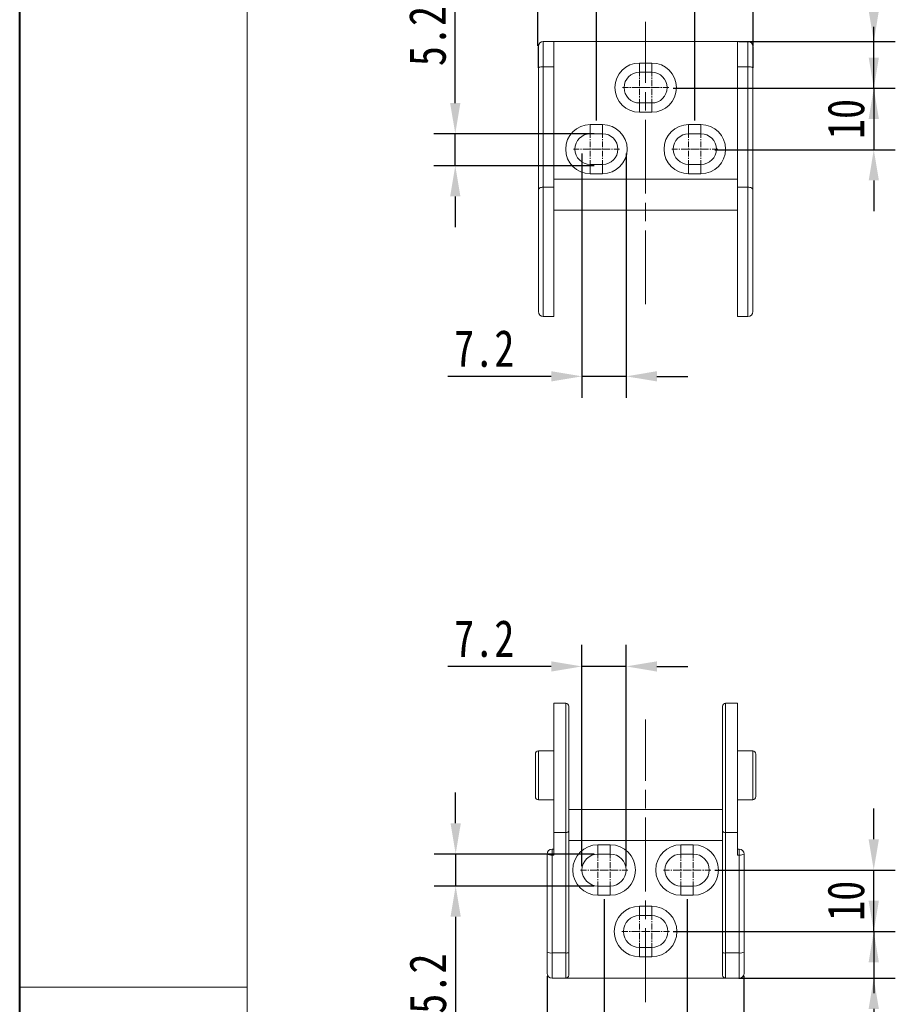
# Model space of a CAD drawing. Header units: millimetres. Extents: x 3045 to 3672, y -465 to -26.
# Tile 2 of 28: x 3045 to 3187, y -307 to -147. Entities that reach past the tile are written whole.
import ezdxf

# ---------------------------------------------------------------- set-up
doc = ezdxf.new("R2010")
doc.units = ezdxf.units.MM
doc.linetypes.add('ACAD_ISO08W100', pattern=[36, 24, -3, 6, -3])
doc.linetypes.add('CENTER', pattern=[0.6, 0.375, -0.075, 0.075, -0.075])
doc.layers.add('中心线', color=1, linetype='CENTER', lineweight=25)
doc.styles.get("Standard").update_dxf_attribs({"font": '仿宋_GB2312.ttf', "width": 0.8})
doc.dimstyles.new('副本 ISO-25.1', dxfattribs={"dimtxt": 6, "dimasz": 5, "dimexe": 3.5, "dimexo": 0.625, "dimgap": 1.5, "dimtad": 1, "dimdsep": 46, "dimtxsty": 'Standard', "dimcen": 2.5, "dimadec": 0, "dimazin": 0, "dimtfac": 1, "dimtmove": 0, "dimatfit": 3, "dimfxl": 0, "dimarcsym": 0})

# ---------------------------------------------------------------- blocks, each defined once
blk = doc.blocks.new('*D260')
at = {"color": 0, "lineweight": -2}
for p, q in [((3130.81, -302.17), (3130.81, -340.07)), ((3162.81, -302.17), (3162.81, -340.07)), ((3135.81, -336.57), (3157.81, -336.57))]:
    blk.add_line(p, q, dxfattribs=at)
at = {"color": 0, "lineweight": 9}
for points in [[(3135.81, -335.74), (3135.81, -337.4), (3130.81, -336.57)], [(3157.81, -335.74), (3157.81, -337.4), (3162.81, -336.57)]]:
    blk.add_solid(points, dxfattribs=at)
at = {"layer": 'Defpoints', "color": 0, "lineweight": 9}
for p in [(3130.81, -301.54), (3162.81, -301.54), (3162.81, -336.57)]:
    blk.add_point(p, dxfattribs=at)
at = {"color": 0, "lineweight": 9, "insert": (3146.81, -332.07), "char_height": 6, "attachment_point": 5}
blk.add_mtext('32', dxfattribs=at)
blk = doc.blocks.new('*D261')
at = {"color": 0, "lineweight": -2}
for p, q in [((3183.91, -289.9), (3183.91, -284.9)), ((3151.3, -294.9), (3187.41, -294.9)), ((3183.91, -294.9), (3183.91, -302.5)), ((3161.95, -302.5), (3187.41, -302.5)), ((3183.91, -307.5), (3183.91, -324.27))]:
    blk.add_line(p, q, dxfattribs=at)
at = {"color": 0, "lineweight": 9}
for points in [[(3183.08, -289.9), (3184.75, -289.9), (3183.91, -294.9)], [(3183.08, -307.5), (3184.75, -307.5), (3183.91, -302.5)]]:
    blk.add_solid(points, dxfattribs=at)
at = {"layer": 'Defpoints', "color": 0, "lineweight": 9}
for p in [(3150.67, -294.9), (3161.33, -302.5), (3183.91, -302.5)]:
    blk.add_point(p, dxfattribs=at)
at = {"color": 0, "lineweight": 9, "insert": (3179.41, -318.38), "char_height": 6, "attachment_point": 5, "rotation": 90}
blk.add_mtext('7.5', dxfattribs=at)
blk = doc.blocks.new('*D262')
at = {"color": 0, "lineweight": -2}
for p, q in [((3183.91, -279.9), (3183.91, -274.9)), ((3158.05, -284.9), (3187.41, -284.9)), ((3183.91, -294.9), (3183.91, -284.9)), ((3151.3, -294.9), (3187.41, -294.9)), ((3183.91, -299.9), (3183.91, -304.9))]:
    blk.add_line(p, q, dxfattribs=at)
at = {"color": 0, "lineweight": 9}
for points in [[(3183.08, -279.9), (3184.75, -279.9), (3183.91, -284.9)], [(3183.08, -299.9), (3184.75, -299.9), (3183.91, -294.9)]]:
    blk.add_solid(points, dxfattribs=at)
at = {"layer": 'Defpoints', "color": 0, "lineweight": 9}
for p in [(3157.42, -284.9), (3183.91, -284.9), (3150.67, -294.9)]:
    blk.add_point(p, dxfattribs=at)
at = {"color": 0, "lineweight": 9, "insert": (3179.41, -289.9), "char_height": 6, "attachment_point": 5, "rotation": 90}
blk.add_mtext('10', dxfattribs=at)
blk = doc.blocks.new('*D263')
at = {"color": 0, "lineweight": -2}
for p, q in [((3136.46, -284.27), (3136.46, -248.28)), ((3143.66, -284.27), (3143.66, -248.28)), ((3131.46, -251.78), (3114.67, -251.78)), ((3143.66, -251.78), (3136.46, -251.78)), ((3148.66, -251.78), (3153.66, -251.78))]:
    blk.add_line(p, q, dxfattribs=at)
at = {"color": 0, "lineweight": 9}
for points in [[(3131.46, -250.95), (3131.46, -252.62), (3136.46, -251.78)], [(3148.66, -250.95), (3148.66, -252.62), (3143.66, -251.78)]]:
    blk.add_solid(points, dxfattribs=at)
at = {"layer": 'Defpoints', "color": 0, "lineweight": 9}
for p in [(3136.46, -251.78), (3136.46, -284.9), (3143.66, -284.9)]:
    blk.add_point(p, dxfattribs=at)
at = {"color": 0, "lineweight": 9, "insert": (3120.57, -247.28), "char_height": 6, "attachment_point": 5}
blk.add_mtext('7.2', dxfattribs=at)
blk = doc.blocks.new('*D264')
at = {"color": 0, "lineweight": -2}
for p, q in [((3115.92, -277.3), (3115.92, -272.3)), ((3138.44, -282.3), (3112.42, -282.3)), ((3115.92, -282.3), (3115.92, -287.5)), ((3138.44, -287.5), (3112.42, -287.5)), ((3115.92, -292.5), (3115.92, -309.27))]:
    blk.add_line(p, q, dxfattribs=at)
at = {"color": 0, "lineweight": 9}
for points in [[(3115.09, -277.3), (3116.76, -277.3), (3115.92, -282.3)], [(3115.09, -292.5), (3116.76, -292.5), (3115.92, -287.5)]]:
    blk.add_solid(points, dxfattribs=at)
at = {"layer": 'Defpoints', "color": 0, "lineweight": 9}
for p in [(3139.06, -282.3), (3115.92, -287.5), (3139.06, -287.5)]:
    blk.add_point(p, dxfattribs=at)
at = {"color": 0, "lineweight": 9, "insert": (3111.42, -303.38), "char_height": 6, "attachment_point": 5, "rotation": 90}
blk.add_mtext('5.2', dxfattribs=at)
blk = doc.blocks.new('*D247')
at = {"color": 0, "lineweight": -2}
for p, q in [((3183.92, -145.14), (3183.92, -128.37)), ((3161.95, -150.14), (3187.42, -150.14)), ((3183.92, -157.74), (3183.92, -150.14)), ((3151.3, -157.74), (3187.42, -157.74)), ((3183.92, -162.74), (3183.92, -167.74))]:
    blk.add_line(p, q, dxfattribs=at)
at = {"color": 0, "lineweight": 9}
for points in [[(3183.09, -145.14), (3184.75, -145.14), (3183.92, -150.14)], [(3183.09, -162.74), (3184.75, -162.74), (3183.92, -157.74)]]:
    blk.add_solid(points, dxfattribs=at)
at = {"layer": 'Defpoints', "color": 0, "lineweight": 9}
for p in [(3161.33, -150.14), (3183.92, -150.14), (3150.67, -157.74)]:
    blk.add_point(p, dxfattribs=at)
at = {"color": 0, "lineweight": 9, "insert": (3179.42, -134.25), "char_height": 6, "attachment_point": 5, "rotation": 90}
blk.add_mtext('7.5', dxfattribs=at)
blk = doc.blocks.new('*D248')
at = {"color": 0, "lineweight": -2}
for p, q in [((3183.92, -152.74), (3183.92, -147.74)), ((3151.3, -157.74), (3187.42, -157.74)), ((3183.92, -157.74), (3183.92, -167.74)), ((3158.05, -167.74), (3187.42, -167.74)), ((3183.92, -172.74), (3183.92, -177.74))]:
    blk.add_line(p, q, dxfattribs=at)
at = {"color": 0, "lineweight": 9}
for points in [[(3183.09, -152.74), (3184.75, -152.74), (3183.92, -157.74)], [(3183.09, -172.74), (3184.75, -172.74), (3183.92, -167.74)]]:
    blk.add_solid(points, dxfattribs=at)
at = {"layer": 'Defpoints', "color": 0, "lineweight": 9}
for p in [(3150.67, -157.74), (3157.42, -167.74), (3183.92, -167.74)]:
    blk.add_point(p, dxfattribs=at)
at = {"color": 0, "lineweight": 9, "insert": (3179.42, -162.74), "char_height": 6, "attachment_point": 5, "rotation": 90}
blk.add_mtext('10', dxfattribs=at)
blk = doc.blocks.new('*D249')
at = {"color": 0, "lineweight": -2}
for p, q in [((3136.46, -168.36), (3136.46, -208.1)), ((3143.66, -168.36), (3143.66, -208.1)), ((3131.46, -204.6), (3114.67, -204.6)), ((3143.66, -204.6), (3136.46, -204.6)), ((3148.66, -204.6), (3153.66, -204.6))]:
    blk.add_line(p, q, dxfattribs=at)
at = {"color": 0, "lineweight": 9}
for points in [[(3131.46, -203.76), (3131.46, -205.43), (3136.46, -204.6)], [(3148.66, -203.76), (3148.66, -205.43), (3143.66, -204.6)]]:
    blk.add_solid(points, dxfattribs=at)
at = {"layer": 'Defpoints', "color": 0, "lineweight": 9}
for p in [(3136.46, -167.74), (3143.66, -167.74), (3136.46, -204.6)]:
    blk.add_point(p, dxfattribs=at)
at = {"color": 0, "lineweight": 9, "insert": (3120.57, -200.1), "char_height": 6, "attachment_point": 5}
blk.add_mtext('7.2', dxfattribs=at)
blk = doc.blocks.new('*D250')
at = {"color": 0, "lineweight": -2}
for p, q in [((3115.86, -160.14), (3115.86, -143.37)), ((3138.44, -165.14), (3112.36, -165.14)), ((3115.86, -170.34), (3115.86, -165.14)), ((3138.44, -170.34), (3112.36, -170.34)), ((3115.86, -175.34), (3115.86, -180.34))]:
    blk.add_line(p, q, dxfattribs=at)
at = {"color": 0, "lineweight": 9}
for points in [[(3115.02, -160.14), (3116.69, -160.14), (3115.86, -165.14)], [(3115.02, -175.34), (3116.69, -175.34), (3115.86, -170.34)]]:
    blk.add_solid(points, dxfattribs=at)
at = {"layer": 'Defpoints', "color": 0, "lineweight": 9}
for p in [(3115.86, -165.14), (3139.06, -165.14), (3139.06, -170.34)]:
    blk.add_point(p, dxfattribs=at)
at = {"color": 0, "lineweight": 9, "insert": (3111.36, -149.25), "char_height": 6, "attachment_point": 5, "rotation": 90}
blk.add_mtext('5.2', dxfattribs=at)
blk = doc.blocks.new('*D265')
at = {"color": 0, "lineweight": -2}
for p, q in [((3129.31, -150.84), (3129.31, -123.04)), ((3164.32, -150.84), (3164.32, -123.04)), ((3159.32, -126.54), (3134.31, -126.54))]:
    blk.add_line(p, q, dxfattribs=at)
at = {"color": 0, "lineweight": 9}
for points in [[(3134.31, -125.7), (3134.31, -127.37), (3129.31, -126.54)], [(3159.32, -125.7), (3159.32, -127.37), (3164.32, -126.54)]]:
    blk.add_solid(points, dxfattribs=at)
at = {"layer": 'Defpoints', "color": 0, "lineweight": 9}
for p in [(3129.31, -126.54), (3129.31, -151.46), (3164.32, -151.46)]:
    blk.add_point(p, dxfattribs=at)
at = {"color": 0, "lineweight": 9, "insert": (3146.81, -122.04), "char_height": 6, "attachment_point": 5}
blk.add_mtext('35', dxfattribs=at)
blk = doc.blocks.new('*D270')
at = {"color": 0, "lineweight": -2}
for p, q in [((3140.06, -289.62), (3140.06, -324.83)), ((3153.56, -289.62), (3153.56, -324.83)), ((3145.06, -321.33), (3148.56, -321.33))]:
    blk.add_line(p, q, dxfattribs=at)
at = {"color": 0, "lineweight": 9}
for points in [[(3145.06, -320.49), (3145.06, -322.16), (3140.06, -321.33)], [(3148.56, -320.49), (3148.56, -322.16), (3153.56, -321.33)]]:
    blk.add_solid(points, dxfattribs=at)
at = {"layer": 'Defpoints', "color": 0, "lineweight": 9}
for p in [(3140.06, -289), (3153.56, -289), (3153.56, -321.33)]:
    blk.add_point(p, dxfattribs=at)
at = {"color": 0, "lineweight": 9, "insert": (3146.81, -316.83), "char_height": 6, "attachment_point": 5}
blk.add_mtext('14', dxfattribs=at)
blk = doc.blocks.new('*D271')
at = {"color": 0, "lineweight": -2}
for p, q in [((3138.81, -163.01), (3138.81, -135.95)), ((3154.81, -163.01), (3154.81, -135.95)), ((3143.81, -139.45), (3149.81, -139.45))]:
    blk.add_line(p, q, dxfattribs=at)
at = {"color": 0, "lineweight": 9}
for points in [[(3143.81, -138.62), (3143.81, -140.28), (3138.81, -139.45)], [(3149.81, -138.62), (3149.81, -140.28), (3154.81, -139.45)]]:
    blk.add_solid(points, dxfattribs=at)
at = {"layer": 'Defpoints', "color": 0, "lineweight": 9}
for p in [(3154.81, -139.45), (3138.81, -163.64), (3154.81, -163.64)]:
    blk.add_point(p, dxfattribs=at)
at = {"color": 0, "lineweight": 9, "insert": (3146.81, -134.95), "char_height": 6, "attachment_point": 5}
blk.add_mtext('16', dxfattribs=at)

msp = doc.modelspace()

# ---------------------------------------------------------------- linework, layer by layer
at = {"color": 7, "lineweight": 40}
msp.add_line((3045.022, -465.297), (3045.022, -25.62), dxfattribs=at)
at = {"color": 7, "lineweight": 13}
msp.add_line((3082.032, -457.895), (3082.032, -33.022), dxfattribs=at)
at = {"color": 7, "linetype": 'Continuous', "lineweight": 15}
for p, q in [((3130.178, -150.138), (3130.178, -154.246)), ((3131.889, -150.138), (3130.178, -150.138)), ((3131.889, -150.138), (3131.889, -154.246)), ((3131.889, -150.138), (3161.739, -150.138)), ((3161.739, -150.138), (3163.45, -150.138)), ((3161.739, -154.246), (3161.739, -150.138)), ((3163.45, -154.246), (3163.45, -150.138)), ((3145.814, -153.638), (3147.814, -153.638)), ((3145.814, -153.638), (3145.814, -155.138)), ((3147.814, -155.138), (3147.814, -153.638)), ((3129.378, -154.398), (3129.378, -174.279)), ((3130.178, -154.246), (3130.178, -173.823)), ((3130.178, -154.246), (3131.889, -154.246)), ((3131.889, -154.246), (3131.889, -173.823)), ((3145.814, -155.138), (3147.814, -155.138)), ((3161.739, -154.246), (3163.45, -154.246)), ((3161.739, -173.823), (3161.739, -154.246)), ((3163.45, -173.823), (3163.45, -154.246)), ((3164.25, -174.279), (3164.25, -154.398)), ((3145.814, -160.138), (3145.814, -161.638)), ((3147.814, -160.138), (3145.814, -160.138)), ((3147.814, -161.638), (3147.814, -160.138)), ((3147.814, -161.638), (3145.814, -161.638)), ((3137.814, -163.638), (3139.814, -163.638)), ((3137.814, -163.638), (3137.814, -165.138)), ((3139.814, -165.138), (3139.814, -163.638)), ((3153.814, -163.638), (3155.814, -163.638)), ((3153.814, -163.638), (3153.814, -165.138)), ((3155.814, -165.138), (3155.814, -163.638)), ((3137.814, -165.138), (3139.814, -165.138)), ((3153.814, -165.138), (3155.814, -165.138)), ((3139.814, -170.138), (3137.814, -170.138)), ((3137.814, -170.138), (3137.814, -171.638)), ((3139.814, -171.638), (3139.814, -170.138)), ((3155.814, -170.138), (3153.814, -170.138)), ((3153.814, -170.138), (3153.814, -171.638)), ((3155.814, -171.638), (3155.814, -170.138)), ((3131.889, -172.539), (3161.739, -172.539)), ((3139.814, -171.638), (3137.814, -171.638)), ((3155.814, -171.638), (3153.814, -171.638)), ((3129.378, -174.279), (3129.378, -194.079)), ((3131.889, -173.823), (3130.178, -173.823)), ((3130.178, -173.823), (3130.178, -194.879)), ((3131.889, -173.823), (3131.889, -194.879)), ((3161.739, -194.879), (3161.739, -173.823)), ((3161.739, -173.823), (3163.45, -173.823)), ((3163.45, -194.879), (3163.45, -173.823)), ((3161.739, -177.561), (3131.889, -177.561)), ((3164.25, -194.079), (3164.25, -183.136)), ((3130.178, -194.879), (3131.889, -194.879)), ((3161.739, -194.879), (3163.45, -194.879)), ((3133.814, -257.756), (3131.893, -257.756)), ((3131.893, -257.756), (3131.893, -278.812)), ((3133.814, -278.812), (3133.814, -257.756)), ((3161.735, -257.756), (3159.814, -257.756)), ((3159.814, -257.756), (3159.814, -278.812)), ((3161.735, -257.756), (3161.735, -278.812)), ((3134.314, -258.256), (3134.314, -269.498)), ((3131.893, -265.531), (3129.392, -265.531)), ((3129.392, -265.531), (3129.392, -273.466)), ((3164.236, -265.531), (3161.735, -265.531)), ((3164.236, -269.498), (3164.236, -265.531)), ((3164.236, -273.466), (3164.236, -269.498)), ((3129.392, -273.466), (3131.893, -273.466)), ((3161.735, -273.466), (3164.236, -273.466)), ((3134.314, -275.073), (3159.314, -275.073)), ((3134.314, -278.528), (3134.314, -298.294)), ((3159.314, -298.294), (3159.314, -278.528)), ((3131.893, -278.812), (3133.814, -278.812)), ((3131.893, -282.454), (3131.893, -278.812)), ((3133.814, -298.389), (3133.814, -278.812)), ((3134.314, -280.096), (3159.314, -280.096)), ((3159.814, -278.812), (3161.735, -278.812)), ((3159.814, -278.812), (3159.814, -298.389)), ((3161.735, -278.812), (3161.735, -282.454)), ((3131.598, -281.502), (3131.598, -282.454)), ((3131.893, -281.502), (3131.598, -281.502)), ((3141.064, -280.796), (3139.064, -280.796)), ((3139.064, -280.796), (3139.064, -282.296)), ((3141.064, -282.296), (3141.064, -280.796)), ((3154.564, -280.796), (3152.564, -280.796)), ((3152.564, -280.796), (3152.564, -282.296)), ((3154.564, -282.296), (3154.564, -280.796)), ((3162.03, -281.502), (3161.735, -281.502)), ((3162.03, -282.454), (3162.03, -281.502)), ((3130.798, -282.302), (3130.798, -298.236)), ((3131.598, -282.454), (3131.598, -298.389)), ((3131.598, -282.454), (3131.893, -282.454)), ((3139.064, -282.296), (3141.064, -282.296)), ((3152.564, -282.296), (3154.564, -282.296)), ((3161.735, -282.454), (3162.03, -282.454)), ((3162.03, -298.389), (3162.03, -282.454)), ((3162.83, -298.236), (3162.83, -282.302)), ((3139.064, -287.496), (3139.064, -288.996)), ((3141.064, -287.496), (3139.064, -287.496)), ((3141.064, -288.996), (3141.064, -287.496)), ((3152.564, -287.496), (3152.564, -288.996)), ((3154.564, -287.496), (3152.564, -287.496)), ((3154.564, -288.996), (3154.564, -287.496)), ((3139.064, -288.996), (3141.064, -288.996)), ((3152.564, -288.996), (3154.564, -288.996)), ((3147.814, -290.796), (3145.814, -290.796)), ((3145.814, -290.796), (3145.814, -292.296)), ((3147.814, -292.296), (3147.814, -290.796)), ((3145.814, -292.296), (3147.814, -292.296)), ((3145.814, -297.496), (3145.814, -298.996)), ((3147.814, -297.496), (3145.814, -297.496)), ((3147.814, -298.996), (3147.814, -297.496)), ((3131.598, -298.389), (3133.814, -298.389)), ((3131.598, -302.496), (3131.598, -298.389)), ((3133.814, -302.496), (3133.814, -298.389)), ((3145.814, -298.996), (3147.814, -298.996)), ((3159.814, -298.389), (3162.03, -298.389)), ((3159.814, -298.389), (3159.814, -302.496)), ((3162.03, -302.496), (3162.03, -298.389)), ((3133.814, -302.496), (3131.598, -302.496)), ((3159.814, -302.496), (3133.814, -302.496)), ((3162.03, -302.496), (3159.814, -302.496))]:
    msp.add_line(p, q, dxfattribs=at)
at = {"color": 1, "linetype": 'CENTER', "lineweight": 9, "ltscale": 2.54}
for p, q in [((3145.814, -160.388), (3145.814, -154.888)), ((3147.814, -160.388), (3147.814, -154.888)), ((3143.064, -157.638), (3148.564, -157.638)), ((3145.064, -157.638), (3150.564, -157.638)), ((3137.814, -170.388), (3137.814, -164.888)), ((3139.814, -170.388), (3139.814, -164.888)), ((3153.814, -170.388), (3153.814, -164.888)), ((3155.814, -170.388), (3155.814, -164.888)), ((3135.064, -167.638), (3140.564, -167.638)), ((3137.064, -167.638), (3142.564, -167.638)), ((3151.064, -167.638), (3156.564, -167.638)), ((3153.064, -167.638), (3158.564, -167.638))]:
    msp.add_line(p, q, dxfattribs=at)
at = {"color": 1, "linetype": 'CENTER', "lineweight": 9, "ltscale": 2.6416}
for p, q in [((3139.064, -287.756), (3139.064, -282.036)), ((3141.064, -287.756), (3141.064, -282.036)), ((3152.564, -287.756), (3152.564, -282.036)), ((3154.564, -287.756), (3154.564, -282.036)), ((3136.204, -284.896), (3141.924, -284.896)), ((3138.204, -284.896), (3143.924, -284.896)), ((3149.704, -284.896), (3155.424, -284.896)), ((3151.704, -284.896), (3157.424, -284.896)), ((3145.814, -297.756), (3145.814, -292.036)), ((3147.814, -297.756), (3147.814, -292.036)), ((3142.954, -294.896), (3148.674, -294.896)), ((3144.954, -294.896), (3150.674, -294.896))]:
    msp.add_line(p, q, dxfattribs=at)
at = {"color": 7, "lineweight": 15}
msp.add_line((3045.022, -303.934), (3082.032, -303.934), dxfattribs=at)
at = {"color": 7, "linetype": 'Continuous', "lineweight": 15}
for centre, radius, start, end in [((3130.178, -150.938), 0.8, 90, 180), ((3163.45, -150.938), 0.8, 0, 90), ((3145.814, -157.638), 4, 90, 270), ((3147.814, -157.638), 4, 270, 90), ((3129.985, -155.411), 1.181, 80.60705, 120.93984), ((3145.814, -157.638), 2.5, 90, 270), ((3147.814, -157.638), 2.5, 270, 90), ((3163.643, -155.411), 1.181, 59.06016, 99.39295), ((3137.814, -167.638), 4, 90, 270), ((3139.814, -167.638), 4, 270, 90), ((3153.814, -167.638), 4, 90, 270), ((3155.814, -167.638), 4, 270, 90), ((3137.814, -167.638), 2.5, 90, 270), ((3139.814, -167.638), 2.5, 270, 90), ((3153.814, -167.638), 2.5, 90, 270), ((3155.814, -167.638), 2.5, 270, 90), ((3130.178, -194.079), 0.8, 180, 270), ((3163.45, -194.079), 0.8, 270, 0), ((3133.814, -258.256), 0.5, 0, 90), ((3159.814, -258.256), 0.5, 90, 180), ((3129.392, -266.033), 0.502, 90, 180), ((3164.236, -266.033), 0.502, 0, 90), ((3129.392, -272.964), 0.502, 180, 270), ((3164.236, -272.964), 0.502, 270, 0), ((3131.598, -282.302), 0.8, 90, 180), ((3139.064, -284.896), 4.1, 90, 270), ((3141.064, -284.896), 4.1, 270, 90), ((3152.564, -284.896), 4.1, 90, 270), ((3154.564, -284.896), 4.1, 270, 90), ((3162.03, -282.302), 0.8, 0, 90), ((3131.405, -281.289), 1.181, 239.06016, 279.39295), ((3139.064, -284.896), 2.6, 90, 270), ((3141.064, -284.896), 2.6, 270, 90), ((3152.564, -284.896), 2.6, 90, 270), ((3154.564, -284.896), 2.6, 270, 90), ((3162.222, -281.289), 1.181, 260.60705, 300.93984), ((3145.814, -294.896), 4.1, 90, 270), ((3147.814, -294.896), 4.1, 270, 90), ((3145.814, -294.896), 2.6, 90, 270), ((3147.814, -294.896), 2.6, 270, 90), ((3131.405, -297.223), 1.181, 239.06016, 279.39295), ((3133.934, -297.66), 0.738, 260.60705, 300.93984), ((3159.693, -297.66), 0.738, 239.06016, 279.39295), ((3162.222, -297.223), 1.181, 260.60705, 300.93984), ((3131.598, -301.696), 0.8, 180, 270), ((3133.814, -301.996), 0.5, 270, 0), ((3159.814, -301.996), 0.5, 180, 270), ((3162.03, -301.696), 0.8, 270, 0)]:
    msp.add_arc(centre, radius, start, end, dxfattribs=at)
at = {"color": 7, "linetype": 'Continuous', "lineweight": 9}
for points, knots in [([(3129.313, -150.938), (3129.313, -150.94), (3129.313, -150.946), (3129.313, -150.979), (3129.313, -151.003), (3129.313, -151.118), (3129.313, -151.255), (3129.313, -151.773), (3129.313, -152.268), (3129.313, -153.329), (3129.313, -153.854), (3129.313, -154.398)], [0, 0, 0, 0, 0.07735115, 0.07735115, 0.15470231, 0.15470231, 0.35453542, 0.35453542, 0.71740144, 0.71740144, 1, 1, 1, 1]), ([(3164.315, -154.398), (3164.315, -154.134), (3164.315, -153.874), (3164.315, -153.373), (3164.315, -153.132), (3164.315, -152.224), (3164.315, -151.671), (3164.315, -151.168), (3164.315, -151.052), (3164.315, -150.956), (3164.315, -150.94), (3164.315, -150.938)], [0, 0, 0, 0, 0.1372928, 0.1372928, 0.2745857, 0.2745857, 0.6864162, 0.6864162, 0.8861541, 0.8861541, 1, 1, 1, 1]), ([(3130.813, -298.236), (3130.813, -298.5), (3130.813, -298.761), (3130.813, -299.262), (3130.813, -299.502), (3130.813, -300.411), (3130.813, -300.964), (3130.813, -301.467), (3130.813, -301.583), (3130.813, -301.679), (3130.813, -301.694), (3130.813, -301.696)], [0, 0, 0, 0, 0.1372928, 0.1372928, 0.2745857, 0.2745857, 0.6864442, 0.6864442, 0.8861705, 0.8861705, 1, 1, 1, 1]), ([(3162.815, -301.696), (3162.815, -301.694), (3162.815, -301.688), (3162.815, -301.656), (3162.815, -301.631), (3162.815, -301.516), (3162.815, -301.38), (3162.815, -300.862), (3162.815, -300.367), (3162.815, -299.305), (3162.815, -298.78), (3162.815, -298.236)], [0, 0, 0, 0, 0.0773512, 0.0773512, 0.1547023, 0.1547023, 0.3545359, 0.3545359, 0.7174306, 0.7174306, 1, 1, 1, 1])]:
    msp.add_open_spline(points, degree=3, knots=knots, dxfattribs=at)
at = {"color": 7, "linetype": 'Continuous', "lineweight": 15}
for points, knots in [([(3129.378, -150.938), (3129.378, -150.939), (3129.378, -150.941), (3129.378, -150.956), (3129.378, -150.98), (3129.378, -151.014), (3129.378, -151.058), (3129.378, -151.111), (3129.378, -151.191), (3129.378, -151.31), (3129.378, -151.481), (3129.378, -151.681), (3129.378, -151.911), (3129.378, -152.165), (3129.378, -152.536), (3129.378, -153.043), (3129.378, -153.596), (3129.378, -154.006), (3129.378, -154.236), (3129.378, -154.354), (3129.378, -154.398)], [0, 0, 0, 0, 0.03463202, 0.06926404, 0.10389607, 0.13852809, 0.17316011, 0.20779213, 0.24242416, 0.30682449, 0.37122799, 0.43568199, 0.50012926, 0.56477872, 0.6289359, 0.75770378, 0.87877076, 0.93915991, 0.97689107, 1, 1, 1, 1]), ([(3164.25, -154.398), (3164.25, -154.331), (3164.25, -154.198), (3164.25, -154.001), (3164.25, -153.807), (3164.25, -153.616), (3164.25, -153.428), (3164.25, -153.245), (3164.25, -153.015), (3164.25, -152.744), (3164.25, -152.443), (3164.25, -152.164), (3164.25, -151.91), (3164.25, -151.681), (3164.25, -151.414), (3164.25, -151.16), (3164.25, -151.007), (3164.25, -150.954), (3164.25, -150.94), (3164.25, -150.939), (3164.25, -150.938)], [0, 0, 0, 0, 0.034632, 0.069264, 0.1038961, 0.1385281, 0.1731601, 0.2077921, 0.2424242, 0.3068245, 0.371228, 0.435682, 0.5001293, 0.5647787, 0.6289359, 0.7577038, 0.8787708, 0.9391599, 0.9768911, 1, 1, 1, 1]), ([(3130.178, -173.823), (3130.068, -173.823), (3129.96, -173.836), (3129.764, -173.883), (3129.674, -173.918), (3129.457, -174.046), (3129.378, -174.163), (3129.378, -174.279)], [0, 0, 0, 0, 0.25, 0.25, 0.5, 0.5, 1, 1, 1, 1]), ([(3163.45, -173.823), (3163.56, -173.823), (3163.667, -173.836), (3163.864, -173.883), (3163.953, -173.918), (3164.17, -174.046), (3164.25, -174.163), (3164.25, -174.279)], [0, 0, 0, 0, 0.25, 0.25, 0.5, 0.5, 1, 1, 1, 1]), ([(3164.25, -183.136), (3164.25, -183.03), (3164.25, -182.818), (3164.25, -182.501), (3164.25, -182.183), (3164.25, -181.762), (3164.25, -181.237), (3164.25, -180.607), (3164.25, -179.981), (3164.25, -179.154), (3164.25, -178.353), (3164.25, -177.588), (3164.25, -176.849), (3164.25, -176.159), (3164.25, -175.596), (3164.25, -175.295), (3164.25, -175.005), (3164.25, -174.661), (3164.25, -174.406), (3164.25, -174.279)], [0, 0, 0, 0, 0.0308123, 0.0616246, 0.0924369, 0.1232494, 0.1848822, 0.2465131, 0.3099941, 0.3732604, 0.5000031, 0.5634841, 0.6267504, 0.7534931, 0.8152131, 0.8482346, 0.8767367, 0.938369, 1, 1, 1, 1]), ([(3159.314, -258.256), (3159.314, -258.256), (3159.314, -258.256), (3159.314, -258.258), (3159.314, -258.263), (3159.314, -258.27), (3159.314, -258.277), (3159.314, -258.289), (3159.314, -258.312), (3159.314, -258.354), (3159.314, -258.408), (3159.314, -258.463), (3159.314, -258.527), (3159.314, -258.601), (3159.314, -258.684), (3159.314, -258.76), (3159.314, -258.824), (3159.314, -258.874), (3159.314, -258.926), (3159.314, -258.98), (3159.314, -259.035), (3159.314, -259.093), (3159.314, -259.152), (3159.314, -259.202), (3159.314, -259.248), (3159.314, -259.3), (3159.314, -259.379), (3159.314, -259.476), (3159.314, -259.576), (3159.314, -259.655), (3159.314, -259.711), (3159.314, -259.747), (3159.314, -259.871), (3159.314, -260.097), (3159.314, -260.451), (3159.314, -260.833), (3159.314, -261.302), (3159.314, -261.873), (3159.314, -262.564), (3159.314, -263.169), (3159.314, -263.656), (3159.314, -264.008), (3159.314, -264.342), (3159.314, -264.615), (3159.314, -264.846), (3159.314, -265.079), (3159.314, -265.342), (3159.314, -265.587), (3159.314, -265.775), (3159.314, -266.012), (3159.314, -266.322), (3159.314, -266.728), (3159.314, -267.111), (3159.314, -267.419), (3159.314, -267.68), (3159.314, -267.941), (3159.314, -268.232), (3159.314, -268.504), (3159.314, -268.71), (3159.314, -268.964), (3159.314, -269.29), (3159.314, -269.712), (3159.314, -270.104), (3159.314, -270.418), (3159.314, -270.682), (3159.314, -270.944), (3159.314, -271.235), (3159.314, -271.503), (3159.314, -271.706), (3159.314, -271.951), (3159.314, -272.259), (3159.314, -272.652), (3159.314, -273.014), (3159.314, -273.301), (3159.314, -273.54), (3159.314, -273.777), (3159.314, -274.038), (3159.314, -274.278), (3159.314, -274.457), (3159.314, -274.782), (3159.314, -275.265), (3159.314, -275.88), (3159.314, -276.292), (3159.314, -276.522), (3159.314, -276.604), (3159.314, -276.685), (3159.314, -276.766), (3159.314, -276.824), (3159.314, -276.895), (3159.314, -276.998), (3159.314, -277.164), (3159.314, -277.338), (3159.314, -277.496), (3159.314, -277.622), (3159.314, -277.984), (3159.314, -278.273), (3159.314, -278.528)], [0, 0, 0, 0, 0.00423643, 0.00956195, 0.01488741, 0.02021279, 0.02553809, 0.02811934, 0.03919288, 0.05497604, 0.06662126, 0.07686653, 0.08818539, 0.09950406, 0.11082251, 0.12214071, 0.1276444, 0.13314799, 0.1386515, 0.14415493, 0.14965831, 0.15516163, 0.16066492, 0.16616818, 0.16845653, 0.17288159, 0.17944333, 0.18814166, 0.19612239, 0.2024553, 0.2057618, 0.20833593, 0.21017769, 0.23218424, 0.25419076, 0.27619728, 0.29820383, 0.32999025, 0.36218317, 0.39478251, 0.40924697, 0.42371114, 0.43817512, 0.44964483, 0.45611748, 0.46540154, 0.47682579, 0.48637522, 0.4934605, 0.49808161, 0.51306515, 0.52804832, 0.54303124, 0.55490766, 0.56160998, 0.5712282, 0.58305017, 0.59292404, 0.60026979, 0.6050874, 0.62007094, 0.63505411, 0.65003703, 0.66191223, 0.6686141, 0.67823303, 0.69005428, 0.69992599, 0.7072723, 0.71209318, 0.72655764, 0.74102181, 0.75548579, 0.76695186, 0.77342318, 0.78270935, 0.79413135, 0.80367417, 0.81076115, 0.81539228, 0.84244193, 0.86948955, 0.89328624, 0.89702607, 0.90076585, 0.90450555, 0.90824519, 0.91198475, 0.91265802, 0.91824783, 0.92657523, 0.93661255, 0.94384576, 0.95031081, 0.95600768, 1, 1, 1, 1]), ([(3128.89, -266.033), (3128.89, -266.033), (3128.89, -266.398), (3128.89, -267.698), (3128.89, -268.579), (3128.89, -269.498)], [0, 0, 0, 0, 0.5, 0.5, 1, 1, 1, 1]), ([(3134.314, -269.498), (3134.314, -269.606), (3134.314, -269.822), (3134.314, -270.145), (3134.314, -270.467), (3134.314, -270.788), (3134.314, -271.108), (3134.314, -271.427), (3134.314, -271.745), (3134.314, -272.388), (3134.314, -273.343), (3134.314, -274.564), (3134.314, -275.716), (3134.314, -276.599), (3134.314, -277.249), (3134.314, -277.704), (3134.314, -278.134), (3134.314, -278.397), (3134.314, -278.528)], [0, 0, 0, 0, 0.0309076, 0.0617416, 0.0925275, 0.1232908, 0.1540572, 0.1848522, 0.2157014, 0.2466301, 0.3732719, 0.5000123, 0.626653, 0.7533945, 0.8151294, 0.876672, 0.9382273, 1, 1, 1, 1]), ([(3164.738, -272.964), (3164.738, -272.964), (3164.738, -272.599), (3164.738, -271.299), (3164.738, -270.417), (3164.738, -269.498)], [0, 0, 0, 0, 0.5, 0.5, 1, 1, 1, 1]), ([(3133.814, -278.812), (3133.951, -278.812), (3134.083, -278.779), (3134.264, -278.673), (3134.314, -278.6), (3134.314, -278.528)], [0, 0, 0, 0, 0.5, 0.5, 1, 1, 1, 1]), ([(3159.814, -278.812), (3159.677, -278.812), (3159.545, -278.779), (3159.364, -278.673), (3159.314, -278.6), (3159.314, -278.528)], [0, 0, 0, 0, 0.5, 0.5, 1, 1, 1, 1]), ([(3130.798, -298.236), (3130.798, -298.303), (3130.798, -298.436), (3130.798, -298.633), (3130.798, -298.828), (3130.798, -299.019), (3130.798, -299.206), (3130.798, -299.39), (3130.798, -299.62), (3130.798, -299.89), (3130.798, -300.191), (3130.798, -300.47), (3130.798, -300.724), (3130.798, -300.953), (3130.798, -301.221), (3130.798, -301.474), (3130.798, -301.627), (3130.798, -301.681), (3130.798, -301.695), (3130.798, -301.696), (3130.798, -301.696)], [0, 0, 0, 0, 0.034632, 0.069264, 0.1038961, 0.1385281, 0.1731601, 0.2077921, 0.2424242, 0.3068245, 0.371228, 0.435682, 0.5001293, 0.5647787, 0.6289359, 0.7577038, 0.8787708, 0.9391599, 0.9768911, 1, 1, 1, 1]), ([(3134.314, -298.294), (3134.314, -298.365), (3134.314, -298.508), (3134.314, -298.719), (3134.314, -298.926), (3134.314, -299.13), (3134.314, -299.33), (3134.314, -299.527), (3134.314, -299.892), (3134.314, -300.398), (3134.314, -300.969), (3134.314, -301.432), (3134.314, -301.707), (3134.314, -301.859), (3134.314, -301.938), (3134.314, -301.987), (3134.314, -301.993), (3134.314, -301.996)], [0, 0, 0, 0, 0.0348236, 0.0694548, 0.1039725, 0.1384564, 0.1729866, 0.2076427, 0.2425035, 0.3711835, 0.5000223, 0.6286969, 0.7575411, 0.8183374, 0.8787271, 0.9391386, 1, 1, 1, 1]), ([(3159.314, -301.996), (3159.314, -301.995), (3159.314, -301.993), (3159.314, -301.977), (3159.314, -301.951), (3159.314, -301.915), (3159.314, -301.869), (3159.314, -301.812), (3159.314, -301.684), (3159.314, -301.432), (3159.314, -300.969), (3159.314, -300.398), (3159.314, -299.847), (3159.314, -299.382), (3159.314, -299.03), (3159.314, -298.668), (3159.314, -298.419), (3159.314, -298.294)], [0, 0, 0, 0, 0.0348236, 0.0694548, 0.1039725, 0.1384564, 0.1729866, 0.2076427, 0.2425035, 0.3711835, 0.5000223, 0.6286969, 0.7575411, 0.8183374, 0.8787271, 0.9391386, 1, 1, 1, 1]), ([(3162.83, -301.696), (3162.83, -301.695), (3162.83, -301.693), (3162.83, -301.678), (3162.83, -301.654), (3162.83, -301.62), (3162.83, -301.576), (3162.83, -301.524), (3162.83, -301.443), (3162.83, -301.325), (3162.83, -301.154), (3162.83, -300.953), (3162.83, -300.723), (3162.83, -300.469), (3162.83, -300.098), (3162.83, -299.591), (3162.83, -299.038), (3162.83, -298.629), (3162.83, -298.398), (3162.83, -298.281), (3162.83, -298.236)], [0, 0, 0, 0, 0.034632, 0.069264, 0.1038961, 0.1385281, 0.1731601, 0.2077921, 0.2424242, 0.3068245, 0.371228, 0.435682, 0.5001293, 0.5647787, 0.6289359, 0.7577038, 0.8787708, 0.9391599, 0.9768911, 1, 1, 1, 1])]:
    msp.add_open_spline(points, degree=3, knots=knots, dxfattribs=at)
for points in [[(3164.738, -269.498), (3164.738, -267.586), (3164.738, -266.033), (3164.738, -266.033)], [(3128.89, -269.498), (3128.89, -271.411), (3128.89, -272.964), (3128.89, -272.964)]]:
    msp.add_open_spline(points, degree=3, dxfattribs=at)
at = {"layer": '中心线', "linetype": 'ACAD_ISO08W100', "lineweight": 13, "ltscale": 0.5}
for p, q in [((3146.814, -192.874), (3146.814, -146.94)), ((3146.814, -306.37), (3146.814, -260.436))]:
    msp.add_line(p, q, dxfattribs=at)

# ---------------------------------------------------------------- dimensions: what is measured, and where the dimension line sits
at = {"color": 5, "lineweight": 9}
for base, p1, p2, picture, middle in [((3129.313, -126.535), (3164.315, -151.465), (3129.313, -151.465), '*D265', (3146.814, -122.035)), ((3154.814, -139.45), (3138.814, -163.638), (3154.814, -163.638), '*D271', (3146.814, -134.95)), ((3136.464, -204.595), (3143.664, -167.738), (3136.464, -167.738), '*D249', (3120.566, -200.095)), ((3136.464, -251.784), (3143.664, -284.896), (3136.464, -284.896), '*D263', (3120.566, -247.284)), ((3162.815, -336.568), (3130.813, -301.544), (3162.815, -301.544), '*D260', (3146.814, -332.068))]:
    dim = msp.add_linear_dim(base=base, p1=p1, p2=p2, dimstyle='副本 ISO-25.1', dxfattribs=at)
    dim.commit()
    dim.dimension.update_dxf_attribs({"geometry": picture, "text_midpoint": middle})
for base, p1, p2, angle, picture, middle in [((3183.919, -150.138), (3150.674, -157.738), (3161.325, -150.138), 270, '*D247', (3179.419, -134.253)), ((3183.915, -302.496), (3150.674, -294.896), (3161.325, -302.496), 90, '*D261', (3179.415, -318.381))]:
    dim = msp.add_linear_dim(base=base, p1=p1, p2=p2, angle=angle, text='7.5', dimstyle='副本 ISO-25.1', dxfattribs=at)
    dim.commit()
    dim.dimension.update_dxf_attribs({"geometry": picture, "text_midpoint": middle})
for base, p1, p2, angle, picture, middle in [((3115.857, -165.138), (3139.064, -170.338), (3139.064, -165.138), 270, '*D250', (3111.357, -149.253)), ((3183.919, -167.738), (3150.674, -157.738), (3157.424, -167.738), 270, '*D248', (3179.419, -162.738)), ((3115.924, -287.496), (3139.064, -282.296), (3139.064, -287.496), 90, '*D264', (3111.424, -303.381)), ((3183.915, -284.896), (3150.674, -294.896), (3157.424, -284.896), 90, '*D262', (3179.415, -289.896))]:
    dim = msp.add_linear_dim(base=base, p1=p1, p2=p2, angle=angle, dimstyle='副本 ISO-25.1', dxfattribs=at)
    dim.commit()
    dim.dimension.update_dxf_attribs({"geometry": picture, "text_midpoint": middle})
dim = msp.add_linear_dim(base=(3153.564, -321.325), p1=(3140.064, -288.996), p2=(3153.564, -288.996), text='14', dimstyle='副本 ISO-25.1', dxfattribs=at)
dim.commit()
dim.dimension.update_dxf_attribs({"geometry": '*D270', "text_midpoint": (3146.814, -316.825)})

doc.saveas('drawing.dxf')
